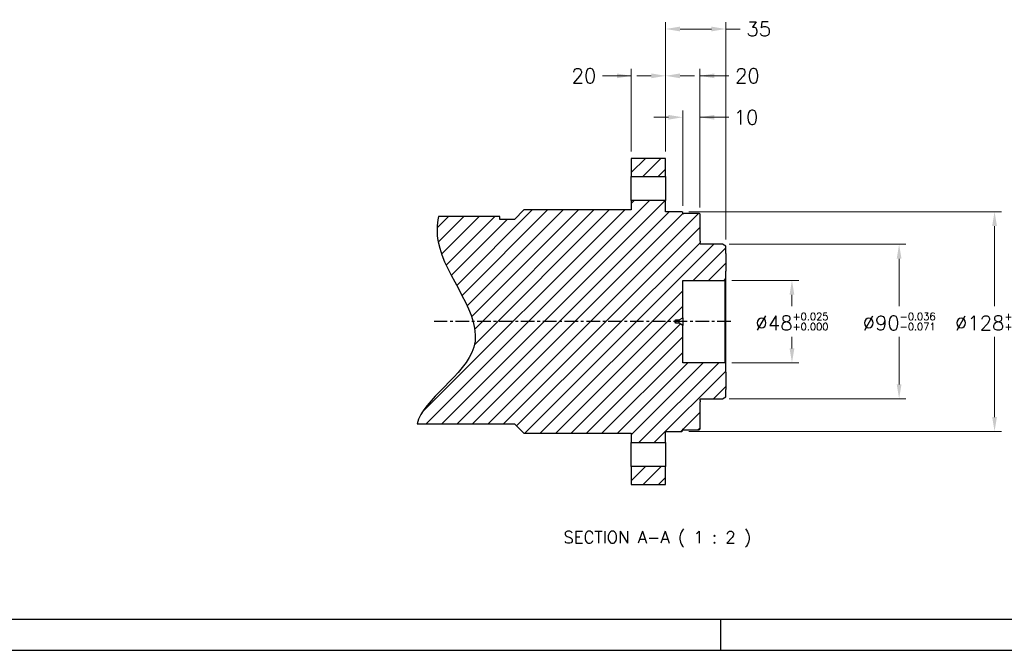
# Model space of a CAD drawing. Extents: x 18241 to 19925, y -1022 to 176.
# Tile 2 of 24: x 18674 to 19247, y -1012 to -645. Entities that reach past the tile are written whole.
import ezdxf

# ---------------------------------------------------------------- set-up
doc = ezdxf.new("R2010")
doc.units = 0
doc.header["$LTSCALE"] = 25.4
doc.linetypes.add('CENTER', pattern=[2, 1.25, -0.25, 0.25, -0.25])
doc.layers.get('0').update_dxf_attribs({"linetype": 'CONTINUOUS'})
doc.layers.get('Defpoints').update_dxf_attribs({"linetype": 'CONTINUOUS'})
doc.layers.add('ATA-CENTER', color=133, linetype='CENTER')
doc.layers.add('ATA-HATCH', color=252, linetype='CONTINUOUS')
doc.layers.add('ATA-DIM', color=252, linetype='CONTINUOUS', lineweight=25)
doc.layers.add('ATA-TEXT', color=7, linetype='CONTINUOUS', lineweight=25)
doc.styles.get("Standard").update_dxf_attribs({"font": 'simplex.shx'})
doc.dimstyles.new('ata_A1', dxfattribs={"dimtxt": 4.2, "dimasz": 4.2, "dimexe": 2, "dimexo": 2, "dimgap": 2, "dimtad": 0, "dimtih": 1, "dimtoh": 1, "dimdec": 6, "dimdsep": 46, "dimtxsty": 'Standard', "dimcen": 0, "dimclrd": 252, "dimclre": 252, "dimclrt": 4, "dimadec": 6, "dimazin": 2, "dimtfac": 1, "dimtdec": 6, "dimtofl": 0, "dimtmove": 0, "dimatfit": 3, "dimfxl": 0, "dimtolj": 1, "dimtzin": 0, "dimlwd": 0, "dimlwe": 0, "dimarcsym": 0})

# ---------------------------------------------------------------- blocks, each defined once
blk = doc.blocks.new('*D13778')
at = {"layer": 'ATA-DIM', "color": 252, "lineweight": 0}
for p, q in [((19049.71, -721.51), (19049.71, -673.38)), ((19069.71, -754.01), (19069.71, -673.38)), ((19041.31, -677.38), (19032.91, -677.38)), ((19069.71, -677.38), (19086.51, -677.38)), ((19078.11, -677.38), (19086.51, -677.38))]:
    blk.add_line(p, q, dxfattribs=at)
at = {"layer": 'ATA-DIM', "color": 252}
for points in [[(19041.31, -678.78), (19041.31, -675.98), (19049.71, -677.38)], [(19078.11, -675.98), (19078.11, -678.78), (19069.71, -677.38)]]:
    blk.add_solid(points, dxfattribs=at)
at = {"layer": 'Defpoints', "color": 0}
for p in [(19049.71, -677.38), (19049.71, -725.51), (19069.71, -758.01)]:
    blk.add_point(p, dxfattribs=at)
at = {"layer": 'ATA-DIM', "color": 4, "insert": (19097.32, -677.38), "char_height": 8.4, "attachment_point": 5}
blk.add_mtext('20', dxfattribs=at)
blk = doc.blocks.new('*D13774')
at = {"layer": 'ATA-DIM', "color": 252, "lineweight": 0}
for p, q in [((19059.71, -753.01), (19059.71, -697.51)), ((19069.71, -754.01), (19069.71, -697.51)), ((19051.31, -701.51), (19042.91, -701.51)), ((19069.71, -701.51), (19086.51, -701.51)), ((19078.11, -701.51), (19086.51, -701.51))]:
    blk.add_line(p, q, dxfattribs=at)
at = {"layer": 'ATA-DIM', "color": 252}
for points in [[(19051.31, -702.91), (19051.31, -700.11), (19059.71, -701.51)], [(19078.11, -700.11), (19078.11, -702.91), (19069.71, -701.51)]]:
    blk.add_solid(points, dxfattribs=at)
at = {"layer": 'Defpoints', "color": 0}
for p in [(19059.71, -701.51), (19059.71, -757.01), (19069.71, -758.01)]:
    blk.add_point(p, dxfattribs=at)
at = {"layer": 'ATA-DIM', "color": 4, "insert": (19096.52, -701.51), "char_height": 8.4, "attachment_point": 5}
blk.add_mtext('10', dxfattribs=at)
blk = doc.blocks.new('*D13773')
at = {"layer": 'ATA-DIM', "color": 252, "lineweight": 0}
for p, q in [((19029.71, -721.51), (19029.71, -673.38)), ((19049.71, -721.51), (19049.71, -673.38)), ((19029.71, -677.38), (19012.91, -677.38)), ((19021.31, -677.38), (19012.91, -677.38)), ((19058.11, -677.38), (19066.51, -677.38))]:
    blk.add_line(p, q, dxfattribs=at)
at = {"layer": 'ATA-DIM', "color": 252}
for points in [[(19021.31, -678.78), (19021.31, -675.98), (19029.71, -677.38)], [(19058.11, -675.98), (19058.11, -678.78), (19049.71, -677.38)]]:
    blk.add_solid(points, dxfattribs=at)
at = {"layer": 'Defpoints', "color": 0}
for p in [(19049.71, -677.38), (19029.71, -725.51), (19049.71, -725.51)]:
    blk.add_point(p, dxfattribs=at)
at = {"layer": 'ATA-DIM', "color": 4, "insert": (19002.11, -677.38), "char_height": 8.4, "attachment_point": 5}
blk.add_mtext('20', dxfattribs=at)
blk = doc.blocks.new('*D13770')
at = {"layer": 'ATA-DIM', "color": 252, "lineweight": 0}
for p, q in [((19049.71, -721.51), (19049.71, -646.09)), ((19084.71, -772.66), (19084.71, -646.09)), ((19076.31, -650.09), (19058.11, -650.09)), ((19084.71, -650.09), (19093.11, -650.09))]:
    blk.add_line(p, q, dxfattribs=at)
at = {"layer": 'ATA-DIM', "color": 252}
for points in [[(19058.11, -648.69), (19058.11, -651.49), (19049.71, -650.09)], [(19076.31, -651.49), (19076.31, -648.69), (19084.71, -650.09)]]:
    blk.add_solid(points, dxfattribs=at)
at = {"layer": 'Defpoints', "color": 0}
for p in [(19049.71, -650.09), (19049.71, -725.51), (19084.71, -776.66)]:
    blk.add_point(p, dxfattribs=at)
at = {"layer": 'ATA-DIM', "color": 4, "insert": (19103.92, -650.09), "char_height": 8.4, "attachment_point": 5}
blk.add_mtext('35', dxfattribs=at)
blk = doc.blocks.new('*D13769')
at = {"layer": 'ATA-DIM', "color": 252, "lineweight": 0}
for p, q in [((19063.21, -756.51), (19245.17, -756.51)), ((19241.17, -764.91), (19241.17, -811.61)), ((19241.17, -876.11), (19241.17, -829.41)), ((19063.21, -884.51), (19245.17, -884.51))]:
    blk.add_line(p, q, dxfattribs=at)
at = {"layer": 'ATA-DIM', "color": 252}
for points in [[(19242.57, -764.91), (19239.77, -764.91), (19241.17, -756.51)], [(19239.77, -876.11), (19242.57, -876.11), (19241.17, -884.51)]]:
    blk.add_solid(points, dxfattribs=at)
at = {"layer": 'Defpoints', "color": 0}
for p in [(19059.21, -756.51), (19059.21, -884.51), (19241.17, -884.51)]:
    blk.add_point(p, dxfattribs=at)
at = {"layer": 'ATA-DIM', "color": 4, "insert": (19241.17, -820.51), "char_height": 8.4, "attachment_point": 5}
blk.add_mtext('%%C128{\\H0.5x;\\S+0.04^ +0.00;}', dxfattribs=at)
blk = doc.blocks.new('*D13768')
at = {"layer": 'ATA-DIM', "color": 252, "lineweight": 0}
for p, q in [((19086.71, -775.51), (19189.61, -775.51)), ((19185.61, -783.91), (19185.61, -811.61)), ((19185.61, -857.11), (19185.61, -829.41)), ((19086.71, -865.51), (19189.61, -865.51))]:
    blk.add_line(p, q, dxfattribs=at)
at = {"layer": 'ATA-DIM', "color": 252}
for points in [[(19187.01, -783.91), (19184.21, -783.91), (19185.61, -775.51)], [(19184.21, -857.11), (19187.01, -857.11), (19185.61, -865.51)]]:
    blk.add_solid(points, dxfattribs=at)
at = {"layer": 'Defpoints', "color": 0}
for p in [(19082.71, -775.51), (19082.71, -865.51), (19185.61, -865.51)]:
    blk.add_point(p, dxfattribs=at)
at = {"layer": 'ATA-DIM', "color": 4, "insert": (19185.61, -820.51), "char_height": 8.4, "attachment_point": 5}
blk.add_mtext('%%C90{\\H0.5x;\\S-0.036^ -0.071;}', dxfattribs=at)
blk = doc.blocks.new('*D13767')
at = {"layer": 'ATA-DIM', "color": 252, "lineweight": 0}
for p, q in [((19088.21, -796.51), (19127.24, -796.51)), ((19123.24, -804.91), (19123.24, -811.61)), ((19123.24, -836.11), (19123.24, -829.41)), ((19088.21, -844.51), (19127.24, -844.51))]:
    blk.add_line(p, q, dxfattribs=at)
at = {"layer": 'ATA-DIM', "color": 252}
for points in [[(19124.64, -804.91), (19121.84, -804.91), (19123.24, -796.51)], [(19121.84, -836.11), (19124.64, -836.11), (19123.24, -844.51)]]:
    blk.add_solid(points, dxfattribs=at)
at = {"layer": 'Defpoints', "color": 0}
for p in [(19084.21, -796.51), (19084.21, -844.51), (19123.24, -844.51)]:
    blk.add_point(p, dxfattribs=at)
at = {"layer": 'ATA-DIM', "color": 4, "insert": (19123.24, -820.51), "char_height": 8.4, "attachment_point": 5}
blk.add_mtext('%%C48{\\H0.5x;\\S+0.025^ +0.000;}', dxfattribs=at)
blk = doc.blocks.new('ata-Border-A1-002')
blk.add_line((834, 9), (7, 9))
at = {"color": 253, "ltscale": 0.5}
for p, q in [((420.5, 9), (420.5, 0)), ((0, 0), (841, 0))]:
    blk.add_line(p, q, dxfattribs=at)

msp = doc.modelspace()

# ---------------------------------------------------------------- hatches: boundary and pattern name
at = {"layer": 'ATA-HATCH'}
h = msp.add_hatch(dxfattribs=at)
h.set_pattern_fill('ANSI31', color=256, scale=2)
h.set_pattern_definition([(45, (16673.039, -4608.079), (-4.490128, 4.490128), [])])
edge = h.paths.add_edge_path()
edge.add_spline(control_points=[(18917.5308457, -759.3818662), (18916.4983498, -764.1758972), (18915.6170064, -789.0570176), (18962.7612715, -835.2197299), (18908.1837549, -865.7670401), (18905.1151881, -880.0067662)], knot_values=[27.8880420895, 27.8880420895, 27.8880420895, 27.8880420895, 35.7755741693, 68.202521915, 95.9084680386, 95.9084680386, 95.9084680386, 95.9084680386], degree=3, periodic=0)
edge.add_line((18905.1151881, -880.0067662), (18961.7146576, -880.0067662))
edge.add_line((18961.7146576, -880.0067662), (18967.2146576, -885.5067662))
edge.add_line((18967.2146576, -885.5067662), (19029.7146576, -885.5067662))
edge.add_line((19029.7146576, -885.5067662), (19029.7146576, -891.0067662))
edge.add_line((19029.7146576, -891.0067662), (19049.7146576, -891.0067662))
edge.add_line((19049.7146576, -891.0067662), (19049.7146576, -884.5067662))
edge.add_line((19049.7146576, -884.5067662), (19059.2146576, -884.5067662))
edge.add_line((19059.2146576, -884.5067662), (19059.7146576, -884.0067662))
edge.add_line((19059.7146576, -884.0067662), (19059.7146576, -883.0067662))
edge.add_line((19059.7146576, -883.0067662), (19060.2146576, -883.5067662))
edge.add_line((19060.2146576, -883.5067662), (19069.2146576, -883.5067662))
edge.add_line((19069.2146576, -883.5067662), (19069.7146576, -883.0067662))
edge.add_line((19069.7146576, -883.0067662), (19069.7146576, -867.2567662))
edge.add_line((19069.7146576, -867.2567662), (19069.7146576, -866.5071452))
edge.add_line((19069.7146576, -866.5071452), (19069.7146576, -865.7067662))
edge.add_line((19069.7146576, -865.7067662), (19069.7146576, -865.5067662))
edge.add_line((19069.7146576, -865.5067662), (19082.7146576, -865.5067662))
edge.add_line((19082.7146576, -865.5067662), (19084.7146576, -864.3520657))
edge.add_line((19084.7146576, -864.3520657), (19084.7146576, -860.0597662))
edge.add_line((19084.7146576, -860.0597662), (19084.7146576, -849.9537662))
edge.add_line((19084.7146576, -849.9537662), (19084.7146576, -845.0067662))
edge.add_line((19084.7146576, -845.0067662), (19084.2146576, -844.5067662))
edge.add_line((19084.2146576, -844.5067662), (19059.7146576, -844.5067662))
edge.add_line((19059.7146576, -844.5067662), (19059.7146576, -822.7567662))
edge.add_line((19059.7146576, -822.7567662), (19057.5495941, -821.5067662))
edge.add_line((19057.5495941, -821.5067662), (19055.7146576, -821.5067662))
edge.add_line((19055.7146576, -821.5067662), (19055.113797, -820.5067662))
edge.add_line((19055.113797, -820.5067662), (19055.7146576, -819.5067662))
edge.add_line((19055.7146576, -819.5067662), (19057.5495941, -819.5067662))
edge.add_line((19057.5495941, -819.5067662), (19059.7146576, -818.2567662))
edge.add_line((19059.7146576, -818.2567662), (19059.7146576, -796.5067662))
edge.add_line((19059.7146576, -796.5067662), (19084.2146576, -796.5067662))
edge.add_line((19084.2146576, -796.5067662), (19084.7146576, -796.0067662))
edge.add_line((19084.7146576, -796.0067662), (19084.7146576, -791.0597662))
edge.add_line((19084.7146576, -791.0597662), (19084.7146576, -780.9537662))
edge.add_line((19084.7146576, -780.9537662), (19084.7146576, -776.6614668))
edge.add_line((19084.7146576, -776.6614668), (19082.7146576, -775.5067662))
edge.add_line((19082.7146576, -775.5067662), (19069.7146576, -775.5067662))
edge.add_line((19069.7146576, -775.5067662), (19069.7146576, -775.3067662))
edge.add_line((19069.7146576, -775.3067662), (19069.7146576, -774.5063872))
edge.add_line((19069.7146576, -774.5063872), (19069.7146576, -773.7567662))
edge.add_line((19069.7146576, -773.7567662), (19069.7146576, -758.0067662))
edge.add_line((19069.7146576, -758.0067662), (19069.2146576, -757.5067662))
edge.add_line((19069.2146576, -757.5067662), (19060.2146576, -757.5067662))
edge.add_line((19060.2146576, -757.5067662), (19059.7146576, -758.0067662))
edge.add_line((19059.7146576, -758.0067662), (19059.7146576, -757.0067662))
edge.add_line((19059.7146576, -757.0067662), (19059.2146576, -756.5067662))
edge.add_line((19059.2146576, -756.5067662), (19049.7146576, -756.5067662))
edge.add_line((19049.7146576, -756.5067662), (19049.7146576, -750.0067662))
edge.add_line((19049.7146576, -750.0067662), (19029.7146576, -750.0067662))
edge.add_line((19029.7146576, -750.0067662), (19029.7146576, -755.5067662))
edge.add_line((19029.7146576, -755.5067662), (18967.2146576, -755.5067662))
edge.add_line((18967.2146576, -755.5067662), (18961.7146576, -761.0067662))
edge.add_line((18961.7146576, -761.0067662), (18953.234689, -761.0067662))
edge.add_line((18953.234689, -761.0067662), (18953.234689, -759.3818662))
edge.add_line((18953.234689, -759.3818662), (18917.5308457, -759.3818662))
h.paths.add_polyline_path([(19049.7146576, -736.0067662), (19049.7146576, -725.5067662), (19029.7146576, -725.5067662), (19029.7146576, -736.0067662)])
h.paths.add_polyline_path([(19029.7146576, -905.0067662), (19029.7146576, -915.5067662), (19049.7146576, -915.5067662), (19049.7146576, -905.0067662)])

# ---------------------------------------------------------------- linework, layer by layer
for p, q in [((19029.7146576, -725.5067662), (19029.7146576, -736.0067662)), ((19049.7146576, -725.5067662), (19029.7146576, -725.5067662)), ((19049.7146576, -736.0067662), (19049.7146576, -725.5067662)), ((19029.7146576, -750.0067662), (19029.7146576, -736.0067662)), ((19029.7146576, -736.0067662), (19049.7146576, -736.0067662)), ((19049.7146576, -736.0067662), (19049.7146576, -750.0067662)), ((19029.7146576, -750.0067662), (19029.7146576, -755.5067662)), ((19049.7146576, -750.0067662), (19029.7146576, -750.0067662)), ((19049.7146576, -756.5067662), (19049.7146576, -750.0067662)), ((18967.2146576, -755.5067662), (18961.7146576, -761.0067662)), ((19029.7146576, -755.5067662), (18967.2146576, -755.5067662)), ((19059.2146576, -756.5067662), (19049.7146576, -756.5067662)), ((19059.7146576, -757.0067662), (19059.2146576, -756.5067662)), ((18953.234689, -759.3818662), (18917.5308457, -759.3818662)), ((18953.234689, -761.0067662), (18953.234689, -759.3818662)), ((18961.7146576, -761.0067662), (18953.234689, -761.0067662)), ((19059.7146576, -758.0067662), (19059.7146576, -757.0067662)), ((19060.2146576, -757.5067662), (19059.7146576, -758.0067662)), ((19069.2146576, -757.5067662), (19060.2146576, -757.5067662)), ((19069.7146576, -758.0067662), (19069.2146576, -757.5067662)), ((19069.7146576, -773.7567662), (19069.7146576, -758.0067662)), ((19069.7146576, -773.7567662), (19069.7146576, -774.5063872)), ((19069.7146576, -775.3067662), (19069.7146576, -774.5063872)), ((19069.7146576, -775.5067662), (19069.7146576, -775.3067662)), ((19082.7146576, -775.5067662), (19069.7146576, -775.5067662)), ((19084.7146576, -776.6614668), (19082.7146576, -775.5067662)), ((19084.7146576, -780.9537662), (19084.7146576, -776.6614668)), ((19084.7146576, -780.9537662), (19084.7146576, -791.0597662)), ((19059.7146576, -818.2567662), (19059.7146576, -796.5067662)), ((19059.7146576, -796.5067662), (19084.2146576, -796.5067662)), ((19084.2146576, -796.5067662), (19084.7146576, -796.0067662)), ((19084.2146576, -796.5067662), (19084.2146576, -844.5067662)), ((19084.7146576, -796.0067662), (19084.7146576, -791.0597662)), ((19084.7146576, -845.0067662), (19084.7146576, -796.0067662)), ((19055.113797, -820.5067662), (19055.7146576, -819.5067662)), ((19055.7146576, -821.5067662), (19055.7146576, -819.5067662)), ((19055.7146576, -819.5067662), (19057.5495941, -819.5067662)), ((19057.5495941, -819.5067662), (19059.7146576, -818.2567662)), ((19057.5495941, -821.5067662), (19057.5495941, -819.5067662)), ((19059.7146576, -818.2567662), (19059.7146576, -822.7567662)), ((19055.7146576, -821.5067662), (19055.113797, -820.5067662)), ((19057.5495941, -821.5067662), (19055.7146576, -821.5067662)), ((19059.7146576, -822.7567662), (19057.5495941, -821.5067662)), ((19059.7146576, -844.5067662), (19059.7146576, -822.7567662)), ((19084.2146576, -844.5067662), (19059.7146576, -844.5067662)), ((19084.7146576, -845.0067662), (19084.2146576, -844.5067662)), ((19084.7146576, -849.9537662), (19084.7146576, -845.0067662)), ((19084.7146576, -849.9537662), (19084.7146576, -860.0597662)), ((19082.7146576, -865.5067662), (19084.7146576, -864.3520657)), ((19084.7146576, -864.3520657), (19084.7146576, -860.0597662)), ((19069.7146576, -865.7067662), (19069.7146576, -865.5067662)), ((19069.7146576, -865.5067662), (19082.7146576, -865.5067662)), ((19069.7146576, -866.5071452), (19069.7146576, -865.7067662)), ((19069.7146576, -866.5071452), (19069.7146576, -867.2567662)), ((19069.7146576, -883.0067662), (19069.7146576, -867.2567662)), ((18905.1151881, -880.0067662), (18961.7146576, -880.0067662)), ((18961.7146576, -880.0067662), (18967.2146576, -885.5067662)), ((18967.2146576, -885.5067662), (19029.7146576, -885.5067662)), ((19029.7146576, -885.5067662), (19029.7146576, -891.0067662)), ((19049.7146576, -884.5067662), (19059.2146576, -884.5067662)), ((19049.7146576, -891.0067662), (19049.7146576, -884.5067662)), ((19059.2146576, -884.5067662), (19059.7146576, -884.0067662)), ((19059.7146576, -883.0067662), (19060.2146576, -883.5067662)), ((19059.7146576, -884.0067662), (19059.7146576, -883.0067662)), ((19060.2146576, -883.5067662), (19069.2146576, -883.5067662)), ((19069.2146576, -883.5067662), (19069.7146576, -883.0067662)), ((19029.7146576, -905.0067662), (19029.7146576, -891.0067662)), ((19029.7146576, -891.0067662), (19049.7146576, -891.0067662)), ((19049.7146576, -891.0067662), (19049.7146576, -905.0067662)), ((19049.7146576, -905.0067662), (19029.7146576, -905.0067662)), ((19029.7146576, -905.0067662), (19029.7146576, -915.5067662)), ((19049.7146576, -915.5067662), (19049.7146576, -905.0067662)), ((19029.7146576, -915.5067662), (19049.7146576, -915.5067662))]:
    msp.add_line(p, q)
msp.add_open_spline([(18917.5308457, -759.3818662), (18916.4983498, -764.1758972), (18915.6170064, -789.0570176), (18962.7612715, -835.2197299), (18908.1837549, -865.7670401), (18905.1151881, -880.0067662)], degree=3, knots=[27.8880420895, 27.8880420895, 27.8880420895, 27.8880420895, 35.7755741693, 68.202521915, 95.9084680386, 95.9084680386, 95.9084680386, 95.9084680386])
at = {"layer": 'ATA-CENTER', "ltscale": 0.25}
msp.add_line((19087.7146576, -820.5067662), (18914.9477018, -820.5067662), dxfattribs=at)

# ---------------------------------------------------------------- block references
at = {"xscale": 2, "yscale": 2, "zscale": 2}
msp.add_blockref('ata-Border-A1-002', (18240.6270144, -1012.02705), dxfattribs=at)

# ---------------------------------------------------------------- texts
at = {"layer": 'ATA-TEXT', "color": 7, "insert": (18990.2484209, -952.0032101), "char_height": 6.999999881, "attachment_point": 7}
msp.add_mtext('SECTION A-A ( 1 : 2 )', dxfattribs=at)

# ---------------------------------------------------------------- dimensions: what is measured, and where the dimension line sits
at = {"layer": 'ATA-DIM'}
for base, p1, p2, picture, middle in [((19049.7146576, -650.0932823), (19084.7146576, -776.6614668), (19049.7146576, -725.5067662), '*D13770', (19103.9186576, -650.0932823)), ((19049.7146576, -677.3750638), (19029.7146576, -725.5067662), (19049.7146576, -725.5067662), '*D13773', (19002.1106576, -677.3750638)), ((19049.7146576, -677.3750638), (19069.7146576, -758.0067662), (19049.7146576, -725.5067662), '*D13778', (19097.3186576, -677.3750638)), ((19059.7146576, -701.5067642), (19069.7146576, -758.0067662), (19059.7146576, -757.0067662), '*D13774', (19096.5206576, -701.5067642))]:
    dim = msp.add_linear_dim(base=base, p1=p1, p2=p2, dimstyle='ata_A1', override={"dimscale": 2, "dimtp": 0.1, "dimtm": 0.1, "dimtfac": 0.71, "dimtdec": 2, "dimtolj": 0, "dimtzin": 8}, dxfattribs=at)
    dim.commit()
    dim.dimension.update_dxf_attribs({"geometry": picture, "text_midpoint": middle, "dimtype": 160})
for base, p1, p2, angle, text, picture, middle in [((19241.1704573, -884.5067662), (19059.2146576, -756.5067662), (19059.2146576, -884.5067662), 89.9999999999, '%%C<>{\\H0.5x;\\S+0.04^ +0.00;}', '*D13769', (19241.1704573, -820.5067662)), ((19185.6055163, -865.5067662), (19082.7146576, -775.5067662), (19082.7146576, -865.5067662), 89.9999999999, '%%C<>{\\H0.5x;\\S-0.036^ -0.071;}', '*D13768', (19185.6055163, -820.5067662)), ((19123.2356149, -844.5067662), (19084.2146576, -796.5067662), (19084.2146576, -844.5067662), 90, '%%C<>{\\H0.5x;\\S+0.025^ +0.000;}', '*D13767', (19123.2356149, -820.5067662))]:
    dim = msp.add_linear_dim(base=base, p1=p1, p2=p2, angle=angle, text=text, dimstyle='ata_A1', override={"dimscale": 2, "dimtp": 0.1, "dimtm": 0.1, "dimtfac": 0.71, "dimtdec": 2, "dimtolj": 0, "dimtzin": 8}, dxfattribs=at)
    dim.commit()
    dim.dimension.update_dxf_attribs({"geometry": picture, "text_midpoint": middle, "dimtype": 160})

doc.saveas('drawing.dxf')
